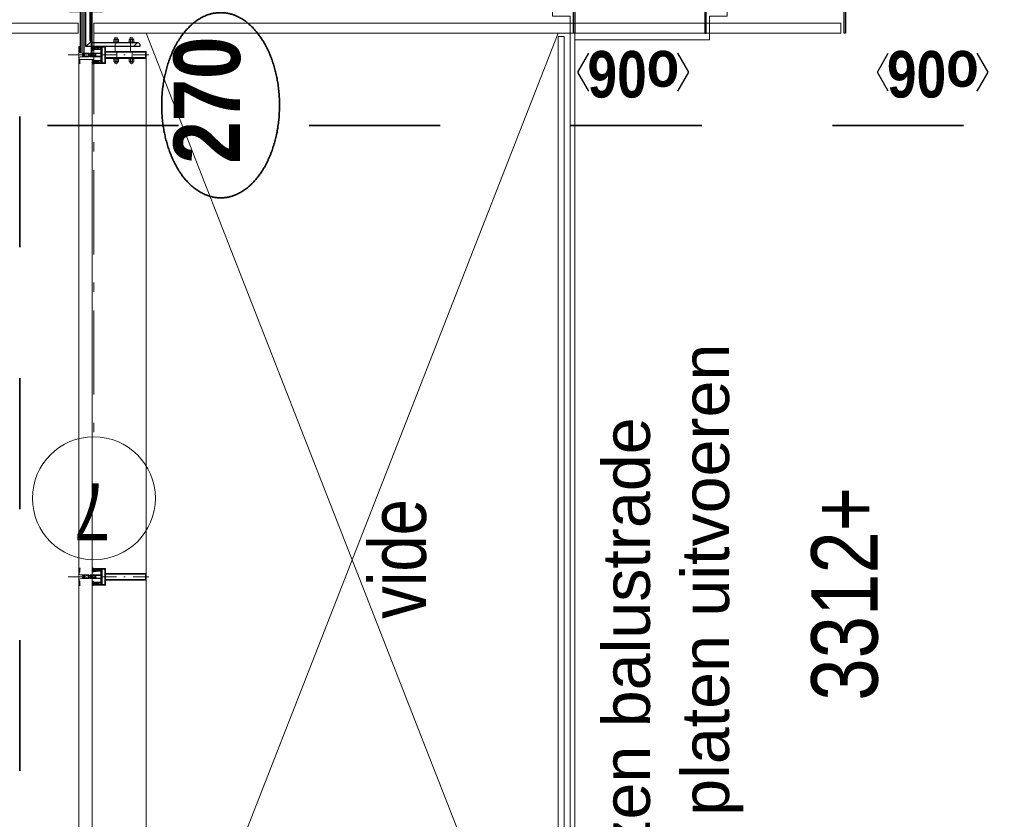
# Model space of a CAD drawing. Header units: millimetres. Extents: x 274596 to 660162, y 141333 to 298920.
# Tile 57 of 165: x 381394 to 384320, y 240020 to 242395. Entities that reach past the tile are written whole.
import ezdxf
from ezdxf.enums import TextEntityAlignment as Align

# ---------------------------------------------------------------- set-up
doc = ezdxf.new("R2010")
doc.units = ezdxf.units.MM
doc.header["$LTSCALE"] = 400
for name, pattern in [('STYLE_06', [1.041641, 0.625, -0.208282, 0.069427, -0.138931]), ('STYLE_15', [0.240945, 0.11811, -0.059055, 0.004724, -0.059055]), ('STYLE_16', [0.177165, 0.11811, -0.059055]), ('STYLE_21', [0.138889, 0.069444, -0.069444]), ('STYLE_22', [1.944444, 0.972222, -0.972222])]:
    doc.linetypes.add(name, pattern=pattern)
for name, color, linetype, lineweight in [('Binnenkozijnen', 140, 'Continuous', 15), ('Buitenkozijnen', 140, 'Continuous', 15), ('Detailaanduiding', 5, 'Continuous', 70), ('Fragmentaanduiding', 1, 'STYLE_22', 35), ('Kozijnmerken', 43, 'Continuous', 9), ('mat-glas-hor', 5, 'Continuous', 15), ('mat-kalkzandsteen', 5, 'Continuous', 25), ('mat-multiplex-hor', 140, 'Continuous', 15), ('mat-naaldhout', 140, 'Continuous', 15), ('mat-staal', 5, 'Continuous', 25), ('None', 7, 'Continuous', 9), ('Tekst', 140, 'Continuous', 15)]:
    doc.layers.add(name, color=color, linetype=linetype, lineweight=lineweight)
doc.styles.add('Arial', font='arial.ttf', dxfattribs={"height": 211.666667})
doc.styles.add('Arial Narrow', font='ARIALN.TTF', dxfattribs={"height": 222.25})
doc.styles.add('Arial Narrow (bold)', font='ARIALNB.TTF', dxfattribs={"height": 172.861111})
doc.styles.get("Standard").update_dxf_attribs({"font": 'arial.ttf'})

# ---------------------------------------------------------------- blocks, each defined once
blk = doc.blocks.new('Kozijnmerk 50')
at = {"layer": 'Kozijnmerken', "color": 92, "linetype": 'Continuous', "lineweight": 25}
for points in [[(-132.2, 50.6), (-164.8, -5.8), (-132.2, -62.1)], [(132.2, 50.6), (164.8, -5.8), (132.2, -62.1)]]:
    blk.add_lwpolyline(points, dxfattribs=at)
at = {"layer": 'None', "color": 43, "style": 'Arial Narrow (bold)'}
blk.add_attdef('merk', text='', height=138.3, dxfattribs=at).set_placement((0, 0), align=Align.MIDDLE_CENTER)
blk = doc.blocks.new('*U1135')
at = {"layer": 'Buitenkozijnen', "color": 92, "linetype": 'Continuous', "lineweight": 25}
for p, q in [((37691.1, 6900), (37441.1, 6880)), ((37691.1, 6355), (37441.1, 6375))]:
    blk.add_line(p, q, dxfattribs=at)
at = {"layer": 'Buitenkozijnen', "color": 43, "linetype": 'Continuous', "lineweight": 9}
blk.add_lwpolyline([(37291.1, 6367.5), (37291.1, 6420), (37241.1, 6420), (37241.1, 6835), (37291.1, 6835), (37291.1, 6887.5), (37441.1, 6887.5), (37441.1, 6880), (37691.1, 6900), (37691.1, 6355), (37441.1, 6375), (37441.1, 6367.5)], close=True, dxfattribs=at)
at = {"layer": 'None', "color": 8, "linetype": 'Continuous', "lineweight": 5}
blk.add_line((37431.1, 6815.8), (37431.1, 6439.3), dxfattribs=at)
at = {"layer": 'None', "color": 92, "linetype": 'Continuous', "lineweight": 25}
for points in [[(37421.1, 6886.8), (37421.1, 6847.8), (37399.4, 6847.8), (37399.4, 6866.8), (37356.1, 6866.8), (37356.1, 6821), (37241.1, 6821), (37241.1, 6825), (37347.1, 6825), (37347.1, 6886.8), (37366.1, 6886.8), (37366.1, 6886.8)], [(37421.1, 6368.3), (37421.1, 6407.3), (37399.4, 6407.3), (37399.4, 6388.3), (37356.1, 6388.3), (37356.1, 6434), (37241.1, 6434), (37241.1, 6430), (37347.1, 6430), (37347.1, 6368.3), (37366.1, 6368.3), (37366.1, 6368.3)]]:
    blk.add_lwpolyline(points, close=True, dxfattribs=at)
for points in [[(37421.1, 6865.8), (37431.1, 6865.8), (37431.1, 6815.8), (37371.1, 6815.8), (37371.1, 6840.9), (37389.2, 6840.9), (37389.2, 6847.8), (37416.4, 6847.8)], [(37421.1, 6389.3), (37431.1, 6389.3), (37431.1, 6439.3), (37371.1, 6439.3), (37371.1, 6414.1), (37389.2, 6414.1), (37389.2, 6407.3), (37416.4, 6407.3)]]:
    blk.add_lwpolyline(points, dxfattribs=at)
at = {"layer": 'None', "color": 140, "linetype": 'Continuous', "lineweight": 15}
blk.add_lwpolyline([(37406.9, 6827.5), (37406.9, 6427.5), (37380.5, 6427.5), (37380.5, 6827.5)], close=True, dxfattribs=at)
blk = doc.blocks.new('*U1136')
at = {"layer": 'Binnenkozijnen', "color": 92, "linetype": 'Continuous', "lineweight": 25}
for points in [[(37434.6, 5972.1), (37435.1, 5972.1), (37435.1, 6037), (37431.4, 6037), (37431.4, 6022.1), (37382.6, 6022.1), (37382.6, 6012.1), (37375.1, 6012.1), (37375.1, 5952.1), (37378.6, 5952.1), (37378.6, 5972.1), (37392.6, 5972.1)], [(37434.6, 5078), (37435.1, 5078), (37435.1, 5013), (37431.4, 5013), (37431.4, 5028), (37382.6, 5028), (37382.6, 5038), (37375.1, 5038), (37375.1, 5098), (37378.6, 5098), (37378.6, 5078), (37392.6, 5078)]]:
    blk.add_lwpolyline(points, dxfattribs=at)
for points in [[(37392.6, 5972.1), (37434.6, 5972.1), (37434.6, 5952.1), (37392.6, 5952.1)], [(37392.6, 5098), (37434.6, 5098), (37434.6, 5078), (37392.6, 5078)]]:
    blk.add_lwpolyline(points, close=True, dxfattribs=at)
at = {"layer": 'None', "color": 8, "linetype": 'Continuous', "lineweight": 5}
blk.add_line((37434.6, 5952.1), (37434.6, 5098), dxfattribs=at)
at = {"layer": 'None', "color": 43, "linetype": 'Continuous', "lineweight": 9}
blk.add_line((37434.6, 5010.6), (38493.8, 5015.9), dxfattribs=at)
at = {"layer": 'None', "color": 92, "linetype": 'Continuous', "lineweight": 25}
for points in [[(37435.1, 6081.1), (37435.1, 6041.1), (37427.6, 6042.1), (37427.6, 6032.1), (37378.6, 6032.1), (37378.6, 6016.1), (37241.1, 6016.1), (37241.1, 6020.1), (37371.1, 6020.1), (37371.1, 6066.1), (37371.1, 6066.1), (37371.1, 6082.1)], [(37435.1, 4969), (37435.1, 5009), (37427.6, 5008), (37427.6, 5018), (37378.6, 5018), (37378.6, 5034), (37241.1, 5034), (37241.1, 5030), (37371.1, 5030), (37371.1, 4984), (37371.1, 4984), (37371.1, 4968)]]:
    blk.add_lwpolyline(points, close=True, dxfattribs=at)
at = {"layer": 'None', "color": 140, "linetype": 'Continuous', "lineweight": 15}
blk.add_lwpolyline([(37388.1, 5094.7), (37388.1, 5952.9), (37375.1, 5952.9), (37375.1, 6012.1), (37367.1, 6012.1), (37367.1, 5038), (37375.1, 5038), (37375.1, 5094.7)], close=True, dxfattribs=at)
at = {"layer": 'None', "color": 43, "linetype": 'Continuous', "lineweight": 9}
blk.add_arc((37446.1, 4989), 1048.1, 1.4703, 90, dxfattribs=at)
blk = doc.blocks.new('*U1137')
at = {"layer": 'mat-naaldhout', "color": 92, "lineweight": 25}
blk.add_line((37691.1, 6095), (37441.1, 6075), dxfattribs=at)
at = {"layer": 'Binnenkozijnen', "color": 7}
blk.add_blockref('*U1135', (0, 0), dxfattribs=at)
at = {"layer": 'None', "color": 7}
blk.add_blockref('*U1136', (0, 0), dxfattribs=at)
blk = doc.blocks.new('*U1189')
at = {"layer": 'mat-glas-hor', "lineweight": 15}
blk.add_lwpolyline([(34121.1, 6870), (37231.1, 6870), (37231.1, 6852), (34121.1, 6852)], close=True, dxfattribs=at)
at = {"layer": 'None', "color": 43, "linetype": 'Continuous', "lineweight": 9}
blk.add_line((34111.1, 6835), (37241.1, 6835), dxfattribs=at)
at = {"layer": 'None', "color": 8, "linetype": 'Continuous', "lineweight": 5}
blk.add_line((34111.1, 6820), (37241.1, 6821), dxfattribs=at)
blk = doc.blocks.new('*U137')
at = {"layer": 'None', "color": 8, "lineweight": 5, "flags": 128}
for points in [[(-5, -154.3), (-5, -154.3, 0.414214), (-5.5, -154.8), (-5.5, -172.5), (-5.5, -172.5, 0.414214), (-5, -173), (-4, -173), (-4, -173, 0.414214), (-3.5, -172.5), (-3.5, -172.5, 0.414214), (-4, -172), (-4.5, -172), (-4.5, -168.8), (-4.5, -168.8, -0.414214), (-4, -168.3), (-2.7, -168.3), (-2.7, -168.3, 0.221695), (-1.9, -167.9), (-0.8, -166.5), (-0.8, -166.5, -0.466308), (0.8, -166.5), (2, -167.9), (2, -167.9, 0.221695), (2.7, -168.3), (4, -168.3), (4, -168.3, -0.414214), (4.5, -168.8), (4.5, -172), (4, -172), (4, -172, 0.414214), (3.5, -172.5), (3.5, -172.5, 0.414214), (4, -173), (5, -173), (5, -173, 0.414214), (5.5, -172.5), (5.5, -154.8), (5.5, -154.8, 0.414214), (5, -154.3), (4.7, -154.3), (4.7, -155), (4.7, -155, -0.414214), (4.4, -155.3), (4.1, -155.3), (4.1, -155.3, -0.414214), (3.3, -154.5), (3.3, -150.6), (3.3, -150.6, -0.414214), (4.1, -149.8), (4.4, -149.8), (4.4, -149.8, -0.414214), (4.7, -150.1), (4.7, -150.8), (5, -150.8), (5, -150.8, 0.414214), (5.5, -150.3), (5.5, -137.6), (5.5, -137.6, 0.351868), (5.3, -137.3), (5.3, -137.3, 0.351868), (4.9, -137.5), (4.1, -139.2), (4.1, -139.2, 0.314902), (4.2, -139.4), (4.5, -139.7), (4.5, -139.7, -0.198912), (4.5, -139.9), (4.5, -140.1), (4.5, -140.1, -0.198912), (4.5, -140.3), (4.2, -140.6), (4.2, -140.6, 0.414214), (4.2, -140.8), (4.5, -141.1), (4.5, -141.1, -0.198912), (4.5, -141.3), (4.5, -141.5), (4.5, -141.5, -0.198912), (4.5, -141.7), (4.2, -142), (4.2, -142, 0.414214), (4.2, -142.2), (4.5, -142.5), (4.5, -142.5, -0.198912), (4.5, -142.7), (4.5, -143.2), (4.5, -143.2, -0.087489), (4.5, -143.3), (4.2, -144.1), (4.2, -148.5), (4.2, -148.5, -0.414214), (3.9, -148.8), (-3.9, -148.8), (-3.9, -148.8, -0.414214), (-4.2, -148.5), (-4.2, -144.1), (-4.5, -143.3), (-4.5, -143.3, -0.087489), (-4.5, -143.2), (-4.5, -142.7), (-4.5, -142.7, -0.198912), (-4.4, -142.5), (-4.1, -142.2), (-4.1, -142.2, 0.414214), (-4.1, -142), (-4.4, -141.7), (-4.4, -141.7, -0.198912), (-4.5, -141.5), (-4.5, -141.3), (-4.5, -141.3, -0.198912), (-4.4, -141.1), (-4.1, -140.8), (-4.1, -140.8, 0.414214), (-4.1, -140.6), (-4.4, -140.3), (-4.4, -140.3, -0.198912), (-4.5, -140.1), (-4.5, -139.9), (-4.5, -139.9, -0.198912), (-4.4, -139.7), (-4.1, -139.4), (-4.1, -139.4, 0.314902), (-4.1, -139.2), (-4.9, -137.5), (-4.9, -137.5, 0.351868), (-5.3, -137.3), (-5.3, -137.3, 0.351868), (-5.5, -137.6), (-5.5, -150.3), (-5.5, -150.3, 0.414214), (-5, -150.8), (-4.7, -150.8), (-4.7, -150.1), (-4.7, -150.1, -0.414214), (-4.4, -149.8), (-4.1, -149.8), (-4.1, -149.8, -0.414214), (-3.3, -150.6), (-3.3, -154.5), (-3.3, -154.5, -0.414214), (-4.1, -155.3), (-4.4, -155.3), (-4.4, -155.3, -0.414214), (-4.7, -155), (-4.7, -154.3)], [(-4.5, -161.7, -0.414214), (-4, -161.2), (-2.7, -161.2), (-2.7, -161.2, 0.414214), (-2.5, -161), (-2.5, -160.4), (-2.5, -160.4, 0.414214), (-2.7, -160.2), (-4, -160.2), (-4, -160.2, -0.414214), (-4.5, -159.7), (-4.5, -156.8), (-4.5, -156.8, -0.414214), (-4, -156.3), (4, -156.3), (4, -156.3, -0.414214), (4.5, -156.8), (4.5, -159.7), (4.5, -159.7, -0.414214), (4, -160.2), (2.7, -160.2), (2.7, -160.2, 0.414214), (2.5, -160.4), (2.5, -161), (2.5, -161, 0.414214), (2.7, -161.2), (4, -161.2), (4, -161.2, -0.414214), (4.5, -161.7), (4.5, -166.8), (4.5, -166.8, -0.414214), (4, -167.3), (3, -167.3), (3, -167.3, -0.221695), (2.6, -167.1), (1.5, -165.9), (1.5, -165.9, 0.466308), (-1.5, -165.9), (-2.6, -167.1), (-2.6, -167.1, -0.221695), (-2.9, -167.3), (-4, -167.3), (-4, -167.3, -0.414214), (-4.5, -166.8), (-4.5, -161.7)], [(-1.8, -149.8, 0.414214), (-2.3, -150.3), (-2.3, -155.1), (-2.3, -155.1, 0.414214), (-2.1, -155.3), (2.1, -155.3), (2.1, -155.3, 0.414214), (2.3, -155.1), (2.3, -150.3), (2.3, -150.3, 0.414214), (1.8, -149.8), (-1.8, -149.8)]]:
    blk.add_lwpolyline(points, format="xyb", close=True, dxfattribs=at)
blk = doc.blocks.new('*U138')
at = {"layer": 'None', "color": 8, "lineweight": 5, "flags": 128}
for points in [[(-6, -180.7), (-6, -180.7, -0.388879), (-8.7, -183.2), (-8.7, -183.2), (-20.4, -183.2), (-21.6, -183.9), (-22.9, -183.9), (-22.9, -182.7), (-23.8, -182.7), (-23.8, -184.8), (23.8, -184.8), (23.8, -182.7), (22.9, -182.7), (22.9, -183.9), (21.7, -183.9), (20.4, -183.2), (8.7, -183.2), (8.7, -183.2, -0.388879), (6, -180.7), (6, -180.7), (5.3, -173.2), (2.5, -173.2), (2.5, -171.2), (-2.5, -171.2), (-2.5, -173.2), (-5.3, -173.2), (-6, -180.7)], [(-13.5, -182.8), (-13.5, -181.9), (-14.5, -181.1), (-14.5, -181.1, 0.36397), (-14.9, -181.1), (-14.9, -181.1), (-15.4, -181.5), (-15.4, -181.5, -0.36397), (-15.8, -181.5), (-15.8, -181.5), (-16.3, -181.1), (-16.3, -181.1, 0.36397), (-16.7, -181.1), (-16.7, -181.1), (-17.2, -181.5), (-17.2, -181.5, -0.36397), (-17.6, -181.5), (-17.6, -181.5), (-18.1, -181.1), (-18.1, -181.1, 0.36397), (-18.5, -181.1), (-18.5, -181.1), (-19, -181.5), (-19, -181.5, -0.36397), (-19.4, -181.5), (-19.4, -181.5), (-19.9, -181.1), (-19.9, -181.1, 0.36397), (-20.3, -181.1), (-20.3, -181.1), (-20.8, -181.5), (-20.8, -181.5, -0.36397), (-21.2, -181.5), (-21.2, -181.5), (-21.7, -181.1), (-21.7, -181.1, 0.36397), (-22.1, -181.1), (-22.1, -181.1), (-22.4, -181.3), (-23.2, -181.3), (-23.5, -181.1), (-23.5, -181.1, 0.36397), (-23.9, -181.1), (-23.9, -181.1), (-24.2, -181.3), (-24.5, -181.3), (-24.5, -181.3, -0.267949), (-24.8, -181.2), (-24.8, -181.2), (-24.9, -180.9), (-24.9, -180.9, 0.339454), (-25.3, -180.7), (-25.3, -180.7, 0.339454), (-25.5, -181), (-25.5, -181), (-25.5, -184.4), (-25.5, -184.4, 0.414214), (-25.2, -184.7), (-25.2, -184.7), (-24.3, -184.7), (-24.3, -184.7, 0.414214), (-24, -184.4), (-24, -184.4), (-24, -182.7), (-24, -182.7, 0.236068), (-24.1, -182.5), (-24.1, -182.5), (-24.1, -182.5, -0.548276), (-24, -182.2), (-24, -182.2, -0.548276), (-23.8, -182.4), (-23.8, -182.4), (-23.8, -182.4, 0.250388), (-23.6, -182.3), (-23.6, -182.3), (-22.8, -182.3), (-22.8, -182.3, -0.414214), (-22.5, -182.6), (-22.5, -182.6), (-22.5, -183.3), (-22.5, -183.3, 0.414214), (-22.2, -183.6), (-22.2, -183.6), (-22, -183.6), (-22, -183.6, 0.131652), (-21.8, -183.5), (-21.8, -183.5), (-20.5, -182.8), (-13.5, -182.8)], [(13.5, -182.8), (13.5, -181.9), (14.5, -181.1), (14.5, -181.1, -0.36397), (14.9, -181.1), (14.9, -181.1), (15.4, -181.5), (15.4, -181.5, 0.36397), (15.8, -181.5), (15.8, -181.5), (16.3, -181.1), (16.3, -181.1, -0.36397), (16.7, -181.1), (16.7, -181.1), (17.2, -181.5), (17.2, -181.5, 0.36397), (17.6, -181.5), (17.6, -181.5), (18.1, -181.1), (18.1, -181.1, -0.36397), (18.5, -181.1), (18.5, -181.1), (19, -181.5), (19, -181.5, 0.36397), (19.4, -181.5), (19.4, -181.5), (19.9, -181.1), (19.9, -181.1, -0.36397), (20.3, -181.1), (20.3, -181.1), (20.8, -181.5), (20.8, -181.5, 0.36397), (21.2, -181.5), (21.2, -181.5), (21.7, -181.1), (21.7, -181.1, -0.36397), (22.1, -181.1), (22.1, -181.1), (22.4, -181.3), (23.2, -181.3), (23.5, -181.1), (23.5, -181.1, -0.36397), (23.9, -181.1), (23.9, -181.1), (24.2, -181.3), (24.5, -181.3), (24.5, -181.3, 0.267949), (24.8, -181.2), (24.8, -181.2), (25, -180.9), (25, -180.9, -0.339454), (25.3, -180.7), (25.3, -180.7, -0.339454), (25.5, -181), (25.5, -181), (25.5, -184.4), (25.5, -184.4, -0.414214), (25.2, -184.7), (25.2, -184.7), (24.3, -184.7), (24.3, -184.7, -0.414214), (24, -184.4), (24, -184.4), (24, -182.7), (24, -182.7, -0.236068), (24.1, -182.5), (24.1, -182.5), (24.1, -182.5, 0.548276), (24.1, -182.2), (24.1, -182.2, 0.548276), (23.9, -182.4), (23.9, -182.4), (23.9, -182.4, -0.250388), (23.6, -182.3), (23.6, -182.3), (22.8, -182.3), (22.8, -182.3, 0.414214), (22.5, -182.6), (22.5, -182.6), (22.5, -183.3), (22.5, -183.3, -0.414214), (22.2, -183.6), (22.2, -183.6), (22, -183.6), (22, -183.6, -0.131652), (21.8, -183.5), (21.8, -183.5), (20.5, -182.8), (13.5, -182.8)]]:
    blk.add_lwpolyline(points, format="xyb", close=True, dxfattribs=at)
blk = doc.blocks.new('verticale stijl 150x50 UV')
at = {"layer": 'None', "color": 8, "linetype": 'STYLE_15', "lineweight": 5}
blk.add_line((0, -216), (0, 35), dxfattribs=at)
at = {"layer": 'None', "color": 8, "lineweight": 5}
for p, q in [((-25.6, -142.7), (-25.6, -142.7)), ((-25.6, -144.4), (-25.6, -144.4)), ((-24.8, -133.4), (-24.8, -133.4)), ((-24.8, -134.2), (-24.8, -134.2)), ((-24.8, -135), (-24.8, -135)), ((-24.8, -135.8), (-24.8, -135.8)), ((-24.8, -136.6), (-24.8, -136.6)), ((-24.8, -137.4), (-24.8, -137.4)), ((-24.8, -138.3), (-24.8, -138.3)), ((-24.8, -139.1), (-24.8, -139.1)), ((-24.8, -139.9), (-24.8, -139.9)), ((-24.8, -140.7), (-24.8, -140.7)), ((-24.8, -141.5), (-24.8, -141.5)), ((-24.8, -142.3), (-24.8, -142.3)), ((-24.8, -143.1), (-24.8, -143.1)), ((-24.8, -144.8), (-24.8, -144.8)), ((-24, -133), (-24, -133)), ((-24, -133.8), (-24, -133.8)), ((-24, -134.6), (-24, -134.6)), ((-24, -135.4), (-24, -135.4)), ((-24, -136.2), (-24, -136.2)), ((-24, -137), (-24, -137)), ((-24, -137.9), (-24, -137.9)), ((-24, -138.7), (-24, -138.7)), ((-24, -139.5), (-24, -139.5)), ((-24, -140.3), (-24, -140.3)), ((-24, -141.1), (-24, -141.1)), ((-24, -141.9), (-24, -141.9)), ((-24, -142.7), (-24, -142.7)), ((-24, -144.4), (-24, -144.4)), ((-23.2, -133.4), (-23.2, -133.4)), ((-23.2, -134.2), (-23.2, -134.2)), ((-23.2, -135), (-23.2, -135)), ((-23.2, -135.8), (-23.2, -135.8)), ((-23.2, -136.6), (-23.2, -136.6)), ((-23.2, -137.4), (-23.2, -137.4)), ((-23.2, -138.3), (-23.2, -138.3)), ((-23.2, -139.1), (-23.2, -139.1)), ((-23.2, -139.9), (-23.2, -139.9)), ((-23.2, -140.7), (-23.2, -140.7)), ((-23.2, -141.5), (-23.2, -141.5)), ((-23.2, -144.8), (-23.2, -144.8)), ((-22.4, -133), (-22.4, -133)), ((-22.4, -133.8), (-22.4, -133.8)), ((-22.4, -134.6), (-22.4, -134.6)), ((-22.4, -140.3), (-22.4, -140.3)), ((-22.4, -141.1), (-22.4, -141.1)), ((-22.4, -144.4), (-22.4, -144.4)), ((-21.6, -126.9), (-21.6, -126.9)), ((-21.6, -127.7), (-21.6, -127.7)), ((-21.6, -128.5), (-21.6, -128.5)), ((-21.6, -129.3), (-21.6, -129.3)), ((-21.6, -130.1), (-21.6, -130.1)), ((-21.6, -130.9), (-21.6, -130.9)), ((-21.6, -131.8), (-21.6, -131.8)), ((-21.6, -132.6), (-21.6, -132.6)), ((-21.6, -133.4), (-21.6, -133.4)), ((-21.6, -134.2), (-21.6, -134.2)), ((-21.6, -135), (-21.6, -135)), ((-21.6, -139.9), (-21.6, -139.9)), ((-21.6, -140.7), (-21.6, -140.7)), ((-21.6, -141.5), (-21.6, -141.5)), ((-21.6, -144.8), (-21.6, -144.8)), ((-20.7, -126.5), (-20.7, -126.5)), ((-20.7, -128.9), (-20.7, -128.9)), ((-20.7, -129.7), (-20.7, -129.7)), ((-20.7, -130.5), (-20.7, -130.5)), ((-20.7, -131.4), (-20.7, -131.4)), ((-20.7, -132.2), (-20.7, -132.2)), ((-20.7, -133), (-20.7, -133)), ((-20.7, -133.8), (-20.7, -133.8)), ((-20.7, -134.6), (-20.7, -134.6)), ((-20.7, -135.4), (-20.7, -135.4)), ((-20.7, -136.2), (-20.7, -136.2)), ((-20.7, -137), (-20.7, -137)), ((-20.7, -137.9), (-20.7, -137.9)), ((-20.7, -138.7), (-20.7, -138.7)), ((-20.7, -139.5), (-20.7, -139.5)), ((-20.7, -140.3), (-20.7, -140.3)), ((-20.7, -141.1), (-20.7, -141.1)), ((-20.7, -144.4), (-20.7, -144.4)), ((-19.9, -126.1), (-19.9, -126.1)), ((-19.9, -130.1), (-19.9, -130.1)), ((-19.9, -130.9), (-19.9, -130.9)), ((-19.9, -131.8), (-19.9, -131.8)), ((-19.9, -132.6), (-19.9, -132.6)), ((-19.9, -133.4), (-19.9, -133.4)), ((-19.9, -134.2), (-19.9, -134.2)), ((-19.9, -135), (-19.9, -135)), ((-19.9, -135.8), (-19.9, -135.8)), ((-19.9, -136.6), (-19.9, -136.6)), ((-19.9, -137.4), (-19.9, -137.4)), ((-19.9, -138.3), (-19.9, -138.3)), ((-19.9, -139.1), (-19.9, -139.1)), ((-19.9, -139.9), (-19.9, -139.9)), ((-19.9, -140.7), (-19.9, -140.7)), ((-19.9, -141.5), (-19.9, -141.5)), ((-19.9, -142.3), (-19.9, -142.3)), ((-19.9, -143.1), (-19.9, -143.1)), ((-19.9, -143.9), (-19.9, -143.9)), ((-19.1, -126.5), (-19.1, -126.5)), ((-19.1, -127.3), (-19.1, -127.3)), ((-19.1, -128.9), (-19.1, -128.9)), ((-19.1, -129.7), (-19.1, -129.7)), ((-19.1, -130.5), (-19.1, -130.5)), ((-19.1, -131.4), (-19.1, -131.4)), ((-19.1, -132.2), (-19.1, -132.2)), ((-19.1, -133), (-19.1, -133)), ((-19.1, -133.8), (-19.1, -133.8)), ((-19.1, -134.6), (-19.1, -134.6)), ((-19.1, -140.3), (-19.1, -140.3)), ((-19.1, -141.1), (-19.1, -141.1)), ((-19.1, -141.9), (-19.1, -141.9)), ((-18.3, -127.7), (-18.3, -127.7)), ((-18.3, -128.5), (-18.3, -128.5)), ((-18.3, -129.3), (-18.3, -129.3)), ((-18.3, -133.4), (-18.3, -133.4)), ((-18.3, -134.2), (-18.3, -134.2)), ((-18.3, -135), (-18.3, -135)), ((-18.3, -139.9), (-18.3, -139.9)), ((-18.3, -140.7), (-18.3, -140.7)), ((-18.3, -141.5), (-18.3, -141.5)), ((-18.3, -142.3), (-18.3, -142.3)), ((-17.5, -133), (-17.5, -133)), ((-17.5, -133.8), (-17.5, -133.8)), ((-17.5, -134.6), (-17.5, -134.6)), ((-17.5, -135.4), (-17.5, -135.4)), ((-17.5, -136.2), (-17.5, -136.2)), ((-17.5, -137), (-17.5, -137)), ((-17.5, -137.9), (-17.5, -137.9)), ((-17.5, -138.7), (-17.5, -138.7)), ((-17.5, -139.5), (-17.5, -139.5)), ((-17.5, -140.3), (-17.5, -140.3)), ((-17.5, -141.1), (-17.5, -141.1)), ((-17.5, -141.9), (-17.5, -141.9)), ((-17.5, -142.7), (-17.5, -142.7)), ((-16.7, -133.4), (-16.7, -133.4)), ((-16.7, -134.2), (-16.7, -134.2)), ((-16.7, -135), (-16.7, -135)), ((-16.7, -135.8), (-16.7, -135.8)), ((-16.7, -136.6), (-16.7, -136.6)), ((-16.7, -137.4), (-16.7, -137.4)), ((-16.7, -138.3), (-16.7, -138.3)), ((-16.7, -139.1), (-16.7, -139.1)), ((-16.7, -139.9), (-16.7, -139.9)), ((-16.7, -140.7), (-16.7, -140.7)), ((-16.7, -141.5), (-16.7, -141.5)), ((-16.7, -142.3), (-16.7, -142.3)), ((-16.7, -143.1), (-16.7, -143.1)), ((-15.9, -141.1), (-15.9, -141.1)), ((-15.9, -141.9), (-15.9, -141.9)), ((-15.9, -142.7), (-15.9, -142.7)), ((-15.9, -144.4), (-15.9, -144.4)), ((-15.1, -142.3), (-15.1, -142.3)), ((-15.1, -143.1), (-15.1, -143.1)), ((-15.1, -143.9), (-15.1, -143.9)), ((-15.1, -144.8), (-15.1, -144.8)), ((-14.2, -141.9), (-14.2, -141.9)), ((-14.2, -142.7), (-14.2, -142.7)), ((-14.2, -143.5), (-14.2, -143.5)), ((-14.2, -144.4), (-14.2, -144.4)), ((-13.4, -143.1), (-13.4, -143.1)), ((-13.4, -143.9), (-13.4, -143.9))]:
    blk.add_line(p, q, dxfattribs=at)
at = {"layer": 'None', "color": 8, "linetype": 'STYLE_16', "lineweight": 5}
for p, q in [((-2.2, -155.1), (0, -154.5)), ((-2.2, -156.7), (-2.2, -155.1)), ((-1.5, -156.9), (-1.5, -155)), ((-1, -157), (-1, -155.1)), ((2.3, -155.1), (0, -154.5)), ((1, -157), (1, -155.1)), ((1.5, -156.9), (1.5, -155)), ((2.3, -156.7), (2.3, -155.1))]:
    blk.add_line(p, q, dxfattribs=at)
at = {"layer": 'None', "color": 8, "linetype": 'Continuous', "lineweight": 5, "flags": 128}
for points in [[(-10, 15.4), (10, 15.4), (10, -104.8), (25, -104.8), (25, -116.8), (-25, -116.8), (-25, -104.8), (-10, -104.8)], [(-8, 13.4), (-8, -104.8), (8, -104.8), (8, 13.4)], [(8, -106.8), (-8, -106.8), (-23, -106.8), (-23, -114.8), (23, -114.8), (23, -106.8)]]:
    blk.add_lwpolyline(points, close=True, dxfattribs=at)
at = {"layer": 'None', "color": 8, "lineweight": 5, "flags": 128}
for points in [[(25, -132.6), (25, -116.8), (23.1, -116.8), (-23.1, -116.8), (-25, -116.8), (-25, -132.6), (-22.1, -132.6), (-22.1, -128), (-22.6, -128), (-22.6, -126.6), (-22.1, -126.6), (-22.1, -124.7), (-21.9, -124.5), (-21.9, -120.3), (-21.9, -120.3, -0.414214), (-20.2, -118.6), (-20.1, -118.6), (-20.1, -118.6, -0.414214), (-18.4, -120.3), (-18.4, -124.5), (-18.2, -124.7), (-18.2, -126.6), (-17.7, -126.6), (-17.7, -128), (-18.2, -128), (-18.2, -132.6), (-16.3, -132.6), (-16.3, -119.8), (-16.3, -119.8, -0.414214), (-15.1, -118.6), (-15.1, -118.6), (-6.5, -118.6), (-6.5, -118.6, -0.414214), (-5.3, -119.8), (-5.3, -136.8), (-3.9, -136.8), (-3.9, -139.6), (-4.3, -140), (-3.9, -140.4), (-3.9, -141), (-4.3, -141.4), (-3.9, -141.8), (-3.9, -142.4), (-4.3, -142.8), (-3.9, -143.8), (-3.9, -148.6), (-2.2, -148.6), (-2.2, -137.8), (-2.2, -137.8, -0.414214), (0, -135.6), (0, -135.6), (0, -135.6, -0.414214), (2.2, -137.8), (2.2, -148.6), (3.9, -148.6), (3.9, -143.8), (4.3, -142.8), (3.9, -142.4), (3.9, -141.8), (4.3, -141.4), (3.9, -141), (3.9, -140.4), (4.3, -140), (3.9, -139.6), (3.9, -136.8), (5.4, -136.8), (5.4, -119.8), (5.4, -119.8, -0.414214), (6.6, -118.6), (6.6, -118.6), (15.1, -118.6), (15.1, -118.6, -0.414214), (16.3, -119.8), (16.3, -132.6), (18.2, -132.6), (18.2, -128), (17.7, -128), (17.7, -126.6), (18.2, -126.6), (18.2, -124.7), (18.5, -124.5), (18.5, -120.3), (18.5, -120.3, -0.414214), (20.2, -118.6), (20.2, -118.6), (20.2, -118.6, -0.414214), (21.9, -120.3), (21.9, -124.5), (22.1, -124.7), (22.1, -126.6), (22.6, -126.6), (22.6, -128), (22.1, -128), (22.1, -132.6)], [(-14.8, -144.8), (-14.8, -144.8, 0.390793), (-13.2, -143.5), (-13.2, -143.5, 0.390793), (-14.4, -141.8), (-14.4, -141.8, -0.352623), (-16, -139.9), (-16, -133.1), (-16, -133.1, 0.414214), (-16.3, -132.8), (-17.6, -132.8), (-18.1, -133), (-18.1, -133, -0.520293), (-18.3, -132.8), (-18.3, -130.1), (-18.2, -130), (-18.2, -128), (-18.2, -128, -0.577863), (-18.1, -127.7), (-18, -127.7), (-18, -127.7, 0.366605), (-17.7, -127.5), (-17.7, -127.5, 0.366605), (-17.9, -127.1), (-17.9, -127.1, -0.130834), (-19.2, -126.1), (-19.2, -126.1, 0.439074), (-20.7, -126.1), (-20.7, -126.1, -0.133252), (-22, -127.1), (-22, -127.1, 0.366605), (-22.2, -127.5), (-22.2, -127.5, 0.366605), (-21.9, -127.7), (-21.8, -127.7), (-21.8, -127.7, -0.577455), (-21.8, -128), (-21.8, -130), (-21.6, -130.1), (-21.6, -132.8), (-21.6, -132.8, -0.52048), (-21.9, -133), (-22.4, -132.8), (-24.7, -132.8), (-24.7, -132.8, 0.414214), (-25, -133.1), (-25, -140.9), (-25, -140.9, -0.255976), (-25.9, -142.6), (-25.9, -142.6, 0.749676), (-25.3, -144.8), (-21.2, -144.8), (-21.2, -144.8, 0.414214), (-19.2, -142.8), (-19.2, -142.8, -0.402808), (-18.7, -142.3), (-18.7, -142.3, -0.402808), (-18.2, -142.8), (-18.2, -142.8, 0.233259), (-18, -143.1), (-14.6, -143.6), (-14.6, -143.6, -0.419014), (-14.5, -143.7), (-14.5, -143.7, -0.419014), (-14.6, -143.8), (-16, -143.8), (-16, -143.8, 0.414214), (-16.5, -144.3), (-16.5, -144.3, 0.414214), (-16, -144.8)], [(-23.2, -141.6), (-23.2, -141.6, 0.418874), (-23.7, -142.1), (-23.7, -142.1, -0.396568), (-25.3, -143.4), (-25.3, -143.4, 0.437017), (-25.7, -143.7), (-25.7, -143.7, 0.437017), (-25.4, -144), (-21.9, -144), (-21.9, -144, 0.263556), (-20.2, -143), (-20.2, -143, 0.552342), (-20.8, -141.8)], [(-23, -135.9), (-23, -135.9, -0.414214), (-22.1, -135), (-22.1, -135, -0.414214), (-21.3, -135.9), (-21.3, -138.8), (-21.3, -138.8, -0.414214), (-22.1, -139.6), (-22.1, -139.6, -0.414214), (-23, -138.8)], [(-21, -127.8, -0.29188), (-20.8, -127.3), (-20.3, -126.9), (-20.3, -126.9, -0.344328), (-19.7, -126.9), (-19.2, -127.3), (-19.2, -127.3, -0.29188), (-19, -127.8), (-19.4, -129.5), (-19.4, -129.5, -0.348796), (-20, -130), (-20, -130, -0.348796), (-20.6, -129.5), (-21, -127.8)], [(-18.8, -139.6, -0.414214), (-19.7, -138.8), (-19.7, -135.9), (-19.7, -135.9, -0.414214), (-18.8, -135), (-18.8, -135, -0.414214), (-18, -135.9), (-18, -138.8), (-18, -138.8, -0.414214), (-18.8, -139.6)], [(14.8, -144.8), (14.8, -144.8, -0.390793), (13.3, -143.5), (13.3, -143.5, -0.390793), (14.4, -141.8), (14.4, -141.8, 0.352623), (16, -139.9), (16, -133.1), (16, -133.1, -0.414214), (16.3, -132.8), (17.6, -132.8), (18.1, -133), (18.1, -133, 0.520293), (18.4, -132.8), (18.4, -130.1), (18.2, -130), (18.2, -128), (18.2, -128, 0.577863), (18.2, -127.7), (18.1, -127.7), (18.1, -127.7, -0.366605), (17.8, -127.5), (17.8, -127.5, -0.366605), (18, -127.1), (18, -127.1, 0.130834), (19.3, -126.1), (19.3, -126.1, -0.439074), (20.7, -126.1), (20.7, -126.1, 0.133252), (22.1, -127.1), (22.1, -127.1, -0.366605), (22.3, -127.5), (22.3, -127.5, -0.366605), (22, -127.7), (21.9, -127.7), (21.9, -127.7, 0.577455), (21.8, -128), (21.8, -130), (21.7, -130.1), (21.7, -132.8), (21.7, -132.8, 0.52048), (21.9, -133), (22.4, -132.8), (24.7, -132.8), (24.7, -132.8, -0.414214), (25, -133.1), (25, -140.9), (25, -140.9, 0.255976), (25.9, -142.6), (25.9, -142.6, -0.749676), (25.3, -144.8), (21.2, -144.8), (21.2, -144.8, -0.414214), (19.2, -142.8), (19.2, -142.8, 0.402808), (18.7, -142.3), (18.7, -142.3, 0.402808), (18.2, -142.8), (18.2, -142.8, -0.233259), (18, -143.1), (14.6, -143.6), (14.6, -143.6, 0.419014), (14.5, -143.7), (14.5, -143.7, 0.419014), (14.6, -143.8), (16, -143.8), (16, -143.8, -0.414214), (16.5, -144.3), (16.5, -144.3, -0.414214), (16, -144.8)], [(18.9, -139.6, 0.414214), (19.7, -138.8), (19.7, -135.9), (19.7, -135.9, 0.414214), (18.9, -135), (18.9, -135, 0.414214), (18, -135.9), (18, -138.8), (18, -138.8, 0.414214), (18.9, -139.6)], [(21, -127.8, 0.29188), (20.8, -127.3), (20.3, -126.9), (20.3, -126.9, 0.344328), (19.7, -126.9), (19.2, -127.3), (19.2, -127.3, 0.29188), (19, -127.8), (19.4, -129.5), (19.4, -129.5, 0.348796), (20, -130), (20, -130, 0.348796), (20.6, -129.5), (21, -127.8)], [(23.2, -141.6), (23.2, -141.6, -0.418874), (23.7, -142.1), (23.7, -142.1, 0.396568), (25.3, -143.4), (25.3, -143.4, -0.437017), (25.7, -143.7), (25.7, -143.7, -0.437017), (25.4, -144), (21.9, -144), (21.9, -144, -0.263556), (20.2, -143), (20.2, -143, -0.552342), (20.8, -141.8)], [(23, -135.9), (23, -135.9, 0.414214), (22.2, -135), (22.2, -135, 0.414214), (21.3, -135.9), (21.3, -138.8), (21.3, -138.8, 0.414214), (22.2, -139.6), (22.2, -139.6, 0.414214), (23, -138.8)], [(0, -157.1), (0, -157.1, -0.163834), (-4.3, -155.6), (-4.3, -155.6), (-4.3, -155.6, -0.234469), (-4.7, -154.8), (-4.7, -154.8), (-4.7, -153.6), (4.8, -153.6), (4.8, -154.8), (4.8, -154.8, -0.234469), (4.4, -155.6), (4.4, -155.6), (4.4, -155.6, -0.163834), (0, -157.1), (0, -157.1)]]:
    blk.add_lwpolyline(points, format="xyb", close=True, dxfattribs=at)
blk.add_lwpolyline([(4, -118.6), (4, -134.3), (-4, -134.3), (-4, -118.6)], close=True, dxfattribs=at)
at = {"layer": 'None', "color": 8, "linetype": 'STYLE_16', "lineweight": 5}
for centre, radius, start, end in [((-1.6, -158.4), 3.38, 79.3357, 100.6643), ((0, -163.2), 8.16, 82.9585, 97.0415), ((0, -160.4), 3.5, 73.4149, 106.5851), ((1.6, -158.4), 3.38, 79.3357, 100.6643)]:
    blk.add_arc(centre, radius, start, end, dxfattribs=at)
at = {"layer": 'None', "color": 7}
for name in ['*U137', '*U138']:
    blk.add_blockref(name, (0, 0), dxfattribs=at)
blk = doc.blocks.new('*X1194')
at = {"layer": 'None', "lineweight": 25}
for p, q in [((0, 141.4), (12, 153.4)), ((141.4, 0), (153.4, 12))]:
    blk.add_line(p, q, dxfattribs=at)
at = {"layer": 'None', "lineweight": 9}
blk.add_line((0, 0), (14.3, 14.3), dxfattribs=at)
blk = doc.blocks.new('*U1195')
at = {"layer": 'mat-staal', "lineweight": 25, "flags": 128}
blk.add_lwpolyline([(0, 0), (0, 200), (6, 200, -0.414214), (12, 194), (12, 20, 0.414214), (20, 12), (154, 12, -0.414214), (160, 6), (160, 0)], format="xyb", close=True, dxfattribs=at)
at = {"layer": 'mat-staal'}
blk.add_blockref('*X1194', (0, 0), dxfattribs=at)
blk = doc.blocks.new('*U1196')
at = {"layer": 'None', "color": 140, "linetype": 'Continuous', "lineweight": 15}
for p, q in [((37304.4, 8323.2), (37304.4, 8291.7)), ((37304.4, 8323.2), (37307.4, 8323.2)), ((37307.4, 8323.2), (37307.4, 8291.7)), ((37182.4, 8291.2), (37303.9, 8291.2)), ((37182.4, 8288.2), (37182.4, 8291.2)), ((37182.4, 8288.2), (37303.9, 8288.2))]:
    blk.add_line(p, q, dxfattribs=at)
for radius in [0.5, 3.5]:
    blk.add_arc((37303.9, 8291.7), radius, 270, 360, dxfattribs=at)
blk = doc.blocks.new('*U1197')
at = {"layer": 'None', "color": 140, "linetype": 'Continuous', "lineweight": 15}
for p, q in [((37437.1, 8379.2), (37437.1, 8284.2)), ((37437.1, 8379.2), (37441.1, 8379.2)), ((37441.1, 8379.2), (37441.1, 8284.2)), ((37172.4, 8283.2), (37436.1, 8283.2)), ((37172.4, 8279.2), (37172.4, 8283.2)), ((37172.4, 8279.2), (37436.1, 8279.2))]:
    blk.add_line(p, q, dxfattribs=at)
for radius in [1, 5]:
    blk.add_arc((37436.1, 8284.2), radius, 270, 360, dxfattribs=at)
blk = doc.blocks.new('*U1198')
at = {"layer": 'None', "color": 140, "linetype": 'Continuous', "lineweight": 15}
for p, q in [((37182.4, 8258), (37182.4, 8255)), ((37303.9, 8258), (37182.4, 8258)), ((37303.9, 8255), (37182.4, 8255)), ((37304.4, 8254.5), (37304.4, 8223)), ((37307.4, 8254.5), (37307.4, 8223)), ((37304.4, 8223), (37307.4, 8223))]:
    blk.add_line(p, q, dxfattribs=at)
for radius in [3.5, 0.5]:
    blk.add_arc((37303.9, 8254.5), radius, 0, 90, dxfattribs=at)
blk = doc.blocks.new('*U1199')
at = {"layer": 'None', "color": 8, "linetype": 'Continuous', "lineweight": 5}
for p, q in [((37215.1, 8187), (37221.1, 8187)), ((37215.1, 8181), (37221.1, 8181))]:
    blk.add_line(p, q, dxfattribs=at)
at = {"layer": 'None', "color": 8, "lineweight": 5}
for p, q in [((37224.1, 8189), (37222.1, 8189)), ((37224.1, 8179), (37222.1, 8179))]:
    blk.add_line(p, q, dxfattribs=at)
at = {"layer": 'None', "color": 8, "linetype": 'Continuous', "lineweight": 5}
blk.add_lwpolyline([(37213.1, 8193), (37214.1, 8193), (37214.1, 8175), (37213.1, 8175)], close=True, dxfattribs=at)
at = {"layer": 'None', "color": 8, "linetype": 'STYLE_21', "lineweight": 5}
blk.add_lwpolyline([(37224.1, 8186.5), (37213.1, 8186.5), (37213.1, 8181.5), (37224.1, 8181.5)], close=True, dxfattribs=at)
at = {"layer": 'None', "color": 8, "linetype": 'Continuous', "lineweight": 5, "flags": 128}
blk.add_lwpolyline([(37214.1, 8190, -0.414214), (37215.1, 8191), (37221.1, 8191, -0.414214), (37222.1, 8190), (37222.1, 8178, -0.414214), (37221.1, 8177), (37215.1, 8177, -0.414214), (37214.1, 8178)], format="xyb", close=True, dxfattribs=at)
at = {"layer": 'None', "color": 8, "linetype": 'Continuous', "lineweight": 5}
for centre, start, end in [((37215.1, 8188), 180, 270), ((37215.1, 8186), 90, 180), ((37215.1, 8180), 90, 180), ((37221.1, 8188), 270, 0), ((37221.1, 8186), 0, 90), ((37221.1, 8182), 270, 0), ((37221.1, 8180), 0, 90)]:
    blk.add_arc(centre, 1, start, end, dxfattribs=at)
at = {"layer": 'None', "color": 8, "lineweight": 5}
blk.add_arc((37224.1, 8184), 5, 270, 90, dxfattribs=at)
blk = doc.blocks.new('*U1200')
at = {"layer": 'None', "color": 8, "lineweight": 5}
for p, q in [((37155.1, 8189), (37157.1, 8189)), ((37155.1, 8179), (37157.1, 8179))]:
    blk.add_line(p, q, dxfattribs=at)
at = {"layer": 'None', "color": 8, "linetype": 'Continuous', "lineweight": 5}
for p, q in [((37164.1, 8187), (37158.1, 8187)), ((37164.1, 8181), (37158.1, 8181))]:
    blk.add_line(p, q, dxfattribs=at)
at = {"layer": 'None', "color": 8, "linetype": 'STYLE_21', "lineweight": 5}
blk.add_lwpolyline([(37155.1, 8181.5), (37213.1, 8181.5), (37213.1, 8186.5), (37155.1, 8186.5)], close=True, dxfattribs=at)
at = {"layer": 'None', "color": 8, "linetype": 'Continuous', "lineweight": 5, "flags": 128}
blk.add_lwpolyline([(37165.1, 8178, -0.414214), (37164.1, 8177), (37158.1, 8177, -0.414214), (37157.1, 8178), (37157.1, 8190, -0.414214), (37158.1, 8191), (37164.1, 8191, -0.414214), (37165.1, 8190)], format="xyb", close=True, dxfattribs=at)
at = {"layer": 'None', "color": 8, "linetype": 'Continuous', "lineweight": 5}
blk.add_lwpolyline([(37165.1, 8193), (37166.1, 8193), (37166.1, 8175), (37165.1, 8175)], close=True, dxfattribs=at)
at = {"layer": 'None', "color": 8, "lineweight": 5}
blk.add_arc((37155.1, 8184), 5, 90, 270, dxfattribs=at)
at = {"layer": 'None', "color": 8, "linetype": 'Continuous', "lineweight": 5}
for centre, start, end in [((37158.1, 8188), 180, 270), ((37158.1, 8186), 90, 180), ((37158.1, 8182), 180, 270), ((37158.1, 8180), 90, 180), ((37164.1, 8188), 270, 0), ((37164.1, 8182), 270, 0), ((37164.1, 8180), 0, 90)]:
    blk.add_arc(centre, 1, start, end, dxfattribs=at)
blk = doc.blocks.new('*U1203')
at = {"layer": 'None', "color": 8, "linetype": 'Continuous', "lineweight": 5}
for p, q in [((37215.1, 8141.5), (37221.1, 8141.5)), ((37215.1, 8135.5), (37221.1, 8135.5))]:
    blk.add_line(p, q, dxfattribs=at)
at = {"layer": 'None', "color": 8, "lineweight": 5}
for p, q in [((37224.1, 8143.5), (37222.1, 8143.5)), ((37224.1, 8133.5), (37222.1, 8133.5))]:
    blk.add_line(p, q, dxfattribs=at)
at = {"layer": 'None', "color": 8, "linetype": 'Continuous', "lineweight": 5}
blk.add_lwpolyline([(37213.1, 8147.5), (37214.1, 8147.5), (37214.1, 8129.5), (37213.1, 8129.5)], close=True, dxfattribs=at)
at = {"layer": 'None', "color": 8, "linetype": 'STYLE_21', "lineweight": 5}
blk.add_lwpolyline([(37224.1, 8141), (37213.1, 8141), (37213.1, 8136), (37224.1, 8136)], close=True, dxfattribs=at)
at = {"layer": 'None', "color": 8, "linetype": 'Continuous', "lineweight": 5, "flags": 128}
blk.add_lwpolyline([(37214.1, 8144.5, -0.414214), (37215.1, 8145.5), (37221.1, 8145.5, -0.414214), (37222.1, 8144.5), (37222.1, 8132.5, -0.414214), (37221.1, 8131.5), (37215.1, 8131.5, -0.414214), (37214.1, 8132.5)], format="xyb", close=True, dxfattribs=at)
at = {"layer": 'None', "color": 8, "linetype": 'Continuous', "lineweight": 5}
for centre, start, end in [((37215.1, 8142.5), 180, 270), ((37215.1, 8140.5), 90, 180), ((37215.1, 8134.5), 90, 180), ((37221.1, 8142.5), 270, 0), ((37221.1, 8140.5), 0, 90), ((37221.1, 8136.5), 270, 0), ((37221.1, 8134.5), 0, 90)]:
    blk.add_arc(centre, 1, start, end, dxfattribs=at)
at = {"layer": 'None', "color": 8, "lineweight": 5}
blk.add_arc((37224.1, 8138.5), 5, 270, 90, dxfattribs=at)
blk = doc.blocks.new('*U1204')
at = {"layer": 'None', "color": 8, "lineweight": 5}
for p, q in [((37155.1, 8143.5), (37157.1, 8143.5)), ((37155.1, 8133.5), (37157.1, 8133.5))]:
    blk.add_line(p, q, dxfattribs=at)
at = {"layer": 'None', "color": 8, "linetype": 'Continuous', "lineweight": 5}
for p, q in [((37164.1, 8141.5), (37158.1, 8141.5)), ((37164.1, 8135.5), (37158.1, 8135.5))]:
    blk.add_line(p, q, dxfattribs=at)
at = {"layer": 'None', "color": 8, "linetype": 'STYLE_21', "lineweight": 5}
blk.add_lwpolyline([(37155.1, 8136), (37213.1, 8136), (37213.1, 8141), (37155.1, 8141)], close=True, dxfattribs=at)
at = {"layer": 'None', "color": 8, "linetype": 'Continuous', "lineweight": 5, "flags": 128}
blk.add_lwpolyline([(37165.1, 8132.5, -0.414214), (37164.1, 8131.5), (37158.1, 8131.5, -0.414214), (37157.1, 8132.5), (37157.1, 8144.5, -0.414214), (37158.1, 8145.5), (37164.1, 8145.5, -0.414214), (37165.1, 8144.5)], format="xyb", close=True, dxfattribs=at)
at = {"layer": 'None', "color": 8, "linetype": 'Continuous', "lineweight": 5}
blk.add_lwpolyline([(37165.1, 8147.5), (37166.1, 8147.5), (37166.1, 8129.5), (37165.1, 8129.5)], close=True, dxfattribs=at)
at = {"layer": 'None', "color": 8, "lineweight": 5}
blk.add_arc((37155.1, 8138.5), 5, 90, 270, dxfattribs=at)
at = {"layer": 'None', "color": 8, "linetype": 'Continuous', "lineweight": 5}
for centre, start, end in [((37158.1, 8142.5), 180, 270), ((37158.1, 8140.5), 90, 180), ((37158.1, 8136.5), 180, 270), ((37158.1, 8134.5), 90, 180), ((37164.1, 8142.5), 270, 0), ((37164.1, 8136.5), 270, 0), ((37164.1, 8134.5), 0, 90)]:
    blk.add_arc(centre, 1, start, end, dxfattribs=at)
blk = doc.blocks.new('*U1205')
at = {"layer": 'mat-kalkzandsteen', "color": 7, "xscale": -1, "rotation": 180}
blk.add_blockref('verticale stijl 150x50 UV', (37176.1, 8110.4), dxfattribs=at)
at = {"layer": 'mat-staal', "rotation": 270}
blk.add_blockref('*U1195', (37201.1, 8273.9), dxfattribs=at)
at = {"layer": 'None', "color": 7}
for name in ['*U1197', '*U1196', '*U1198', '*U1200', '*U1199', '*U1204', '*U1203']:
    blk.add_blockref(name, (0, 0), dxfattribs=at)
blk = doc.blocks.new('*U1206')
at = {"layer": 'None', "color": 140, "lineweight": 15}
for p, q in [((37162.6, 8295), (29439.6, 8295)), ((37162.6, 8295), (37162.6, 8255)), ((37162.6, 8255), (29439.6, 8255))]:
    blk.add_line(p, q, dxfattribs=at)
at = {"layer": 'None', "color": 43, "linetype": 'Continuous', "lineweight": 9}
blk.add_line((29436.1, 8095), (37166.1, 8095), dxfattribs=at)
at = {"layer": 'mat-kalkzandsteen', "color": 7, "xscale": -1, "rotation": 180}
blk.add_blockref('verticale stijl 150x50 UV', (35626.1, 8110.4), dxfattribs=at)
at = {"layer": 'None', "color": 7}
blk.add_blockref('*U1205', (0, 0), dxfattribs=at)
blk = doc.blocks.new('Detail')
at = {"layer": 'Detailaanduiding', "color": 1, "linetype": 'Continuous', "lineweight": 35}
blk.add_open_spline([(-134.1, 153.9), (-70.3, 177.4), (77, 177.4), (140.9, 153.9), (204.7, 130.5), (241.5, 89.9), (278.4, 49.3), (278.4, 2.4), (278.4, -44.5), (241.5, -85.1), (204.7, -125.7), (140.9, -149.2), (77, -172.6), (-70.3, -172.6), (-134.1, -149.2), (-198, -125.7), (-234.8, -85.1), (-271.6, -44.5), (-271.6, 2.4), (-271.6, 49.3), (-234.8, 89.9), (-198, 130.5), (-134.1, 153.9)], degree=2, knots=[0, 0, 0, 0.097932, 0.195864, 0.195864, 0.280023, 0.280023, 0.347931, 0.347931, 0.415846, 0.415846, 0.5, 0.5, 0.597932, 0.695864, 0.695864, 0.780023, 0.780023, 0.847931, 0.847931, 0.915846, 0.915846, 1, 1, 1], dxfattribs=at)
at = {"layer": 'Detailaanduiding', "style": 'Arial Narrow (bold)'}
blk.add_attdef('Detail', text='', height=197.6, dxfattribs=at).set_placement((-170.2, 142.2), align=Align.TOP_LEFT)
at = {"layer": 'None', "color": 0, "flags": 1}
blk.add_attdef('Fragment', (-271.6, -528.2), '', height=197.6, dxfattribs=at)

msp = doc.modelspace()

# ---------------------------------------------------------------- linework, layer by layer
at = {"layer": 'Fragmentaanduiding', "lineweight": 35}
for points in [[(379434.41069, 242081.42983), (379434.41069, 246266.88764), (385754.41069, 246266.88764), (385754.41069, 242081.42983)], [(381394.41069, 233941.42983), (381394.41069, 243021.42983), (385754.41069, 243021.42983), (385754.41069, 233941.42983)]]:
    msp.add_lwpolyline(points, close=True, dxfattribs=at)
at = {"layer": 'mat-multiplex-hor', "lineweight": 15}
for p, q in [((381567.41069, 242385.42998), (348794.41069, 242385.42998)), ((381567.41069, 242385.42998), (381567.41069, 242355.42998)), ((381614.41069, 242385.42998), (381614.41069, 242355.42998)), ((383834.36169, 242385.42998), (381614.41069, 242385.42998)), ((383834.36169, 242385.42998), (383834.36169, 242355.42998)), ((381567.41069, 242355.42998), (348764.41069, 242355.42998)), ((383834.36169, 242355.42998), (381614.41069, 242355.42998))]:
    msp.add_line(p, q, dxfattribs=at)
at = {"layer": 'None', "color": 43, "linetype": 'STYLE_06', "lineweight": 9}
msp.add_line((381614.41069, 259864.32983), (381614.41069, 241156.35983), dxfattribs=at)
at = {"layer": 'None', "color": 8, "linetype": 'Continuous', "lineweight": 5}
for p, q in [((382994.41546, 242355.42998), (381769.41069, 239225.42998)), ((382994.41515, 239225.42959), (381769.41069, 242355.42959)), ((383043.42221, 242355.42998), (383444.36169, 242355.42998)), ((383043.42221, 242335.42998), (383043.42221, 242355.42998)), ((383043.42221, 242335.42998), (383444.36169, 242335.42998)), ((383444.36169, 242335.42998), (383444.36169, 242355.42998))]:
    msp.add_line(p, q, dxfattribs=at)
at = {"layer": 'None', "color": 43, "linetype": 'Continuous', "lineweight": 9}
msp.add_circle((381614.41069, 240973.75341), 182.60642, dxfattribs=at)

# ---------------------------------------------------------------- block references
at = {"layer": 'Detailaanduiding', "color": 7, "rotation": 90}
msp.add_blockref('Detail', (381993.40133, 242137.73959), dxfattribs=at).add_auto_attribs({'Detail': '270'})
at = {"layer": 'Kozijnmerken', "color": 7, "rotation": 180}
for p in [(383217.64474, 242233.32551), (384107.64474, 242233.32551)]:
    msp.add_blockref('Kozijnmerk 50', p, dxfattribs=at).add_auto_attribs({'merk': 'o06'})
at = {"layer": 'None', "color": 7, "rotation": 90}
for name in ['*U1137', '*U1206', '*U1189']:
    msp.add_blockref(name, (389864.41069, 205114.37046), dxfattribs=at)

# ---------------------------------------------------------------- texts
at = {"layer": 'None', "color": 43, "insert": (381663.09403, 240848.87007), "char_height": 169.33333, "attachment_point": 1, "rotation": 180, "style": 'Arial Narrow'}
msp.add_mtext('7', dxfattribs=at)
at = {"layer": 'Tekst', "color": 43, "insert": (383125.79521, 239657.89144), "char_height": 141.1111111, "attachment_point": 1, "rotation": 90, "style": 'Arial'}
msp.add_mtext('glazen balustrade\\Pin 3 platen uitvoeren', dxfattribs=at)
at = {"layer": 'Tekst', "color": 92, "insert": (383746.2718, 240372.2076), "char_height": 197.555556, "attachment_point": 1, "rotation": 90, "style": 'Arial Narrow'}
msp.add_mtext('3312+', dxfattribs=at)
at = {"layer": 'Tekst', "color": 0, "insert": (382432.17554, 240793.47921), "char_height": 169.333333, "attachment_point": 2, "rotation": 90, "style": 'Arial Narrow'}
msp.add_mtext('vide', dxfattribs=at)

doc.saveas('drawing.dxf')
